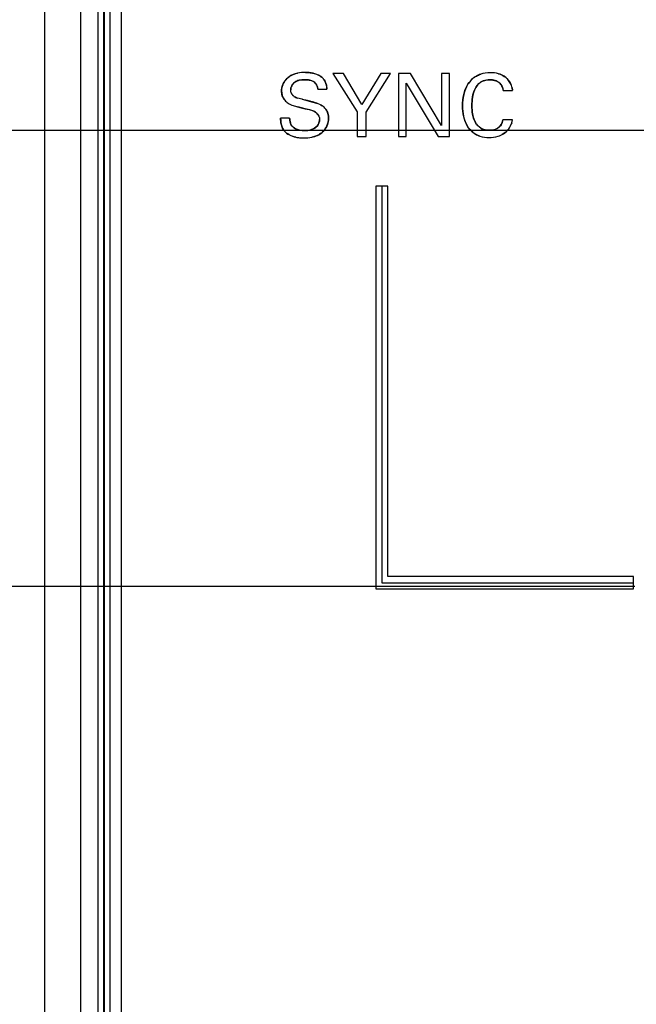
# Model space of a CAD drawing. Header units: inches. Extents: x 0 to 34, y 0 to 22.
# Tile 88 of 117: x 16.379 to 16.896, y 14.453 to 15.277. Entities that reach past the tile are written whole.
import ezdxf

# ---------------------------------------------------------------- set-up
doc = ezdxf.new("R2010")
doc.units = ezdxf.units.IN
doc.header["$LTSCALE"] = 1.87
doc.header["$MEASUREMENT"] = 0
doc.layers.get('0').update_dxf_attribs({"linetype": 'CONTINUOUS'})
doc.layers.add('02___PRT_ALL_AXES', color=7, linetype='CONTINUOUS')
doc.layers.add('DIMENSIONS', color=7, linetype='CONTINUOUS')
doc.styles.get("Standard").update_dxf_attribs({"font": 'txt', "width": 0.8})
doc.dimstyles.new('DIMSTYLE_1', dxfattribs={"dimtxt": 0.125, "dimasz": 0.18, "dimexe": 0.125, "dimexo": 0.0625, "dimgap": 0.03125, "dimtad": 0, "dimtih": 1, "dimtoh": 1, "dimdsep": 46, "dimtxsty": 'STANDARD', "dimblk": '_FILLED', "dimblk1": '_FILLED', "dimblk2": '_FILLED', "dimcen": 0.09, "dimazin": 2, "dimtp": 0.001, "dimtm": 0.001, "dimtfac": 1, "dimtofl": 0, "dimtmove": 0, "dimatfit": 3, "dimldrblk": '_FILLED', "dimfxl": 1, "dimtolj": 1, "dimarcsym": 0})

# ---------------------------------------------------------------- blocks, each defined once
blk = doc.blocks.new('*D10')
at = {"layer": 'DIMENSIONS', "color": 2, "linetype": 'CONTINUOUS'}
blk.add_line((16.89431, 14.80261), (14.57443, 14.80261), dxfattribs=at)
at = {"layer": 'DIMENSIONS', "color": 2, "linetype": 'CONTINUOUS', "insert": (14.51193, 14.86511), "char_height": 0.125, "width": 1.225, "attachment_point": 3, "rotation": 360, "line_spacing_factor": 0.9}
blk.add_mtext('17.11{\\ftxt.shx;\\W1.000000;\\H0.125000; }[.673]', dxfattribs=at)
blk = doc.blocks.new('_FILLED')
at = {"color": 0, "linetype": 'BYBLOCK'}
blk.add_solid([(0, 0), (-1, 0.1736), (-1, -0.1736)], dxfattribs=at)
blk = doc.blocks.new('*D12')
at = {"layer": 'DIMENSIONS', "color": 2, "linetype": 'CONTINUOUS'}
blk.add_line((16.90316, 15.76149), (14.57443, 15.76149), dxfattribs=at)
at = {"layer": 'DIMENSIONS', "color": 2, "linetype": 'CONTINUOUS', "insert": (14.51193, 15.82399), "char_height": 0.125, "width": 1.325, "attachment_point": 3, "rotation": 360, "line_spacing_factor": 0.9}
blk.add_mtext('41.46{\\ftxt.shx;\\W1.000000;\\H0.125000; }[1.632]', dxfattribs=at)
blk = doc.blocks.new('*D20')
at = {"layer": 'DIMENSIONS', "color": 2, "linetype": 'CONTINUOUS'}
blk.add_line((22.27556, 14.16618), (22.27556, 13.42672), dxfattribs=at)
at = {"layer": 'DIMENSIONS', "color": 2, "linetype": 'CONTINUOUS', "insert": (22.21306, 13.36422), "char_height": 0.125, "width": 1.425, "attachment_point": 3, "rotation": 90, "line_spacing_factor": 0.9}
blk.add_mtext('178.15{\\ftxt.shx;\\W1.000000;\\H0.125000; }[7.014]', dxfattribs=at)
blk = doc.blocks.new('*D22')
at = {"layer": 'DIMENSIONS', "color": 2, "linetype": 'CONTINUOUS'}
blk.add_line((17.25968, 15.36721), (17.25968, 13.42672), dxfattribs=at)
at = {"layer": 'DIMENSIONS', "color": 2, "linetype": 'CONTINUOUS', "insert": (17.19718, 13.36422), "char_height": 0.125, "width": 1.325, "attachment_point": 3, "rotation": 90, "line_spacing_factor": 0.9}
blk.add_mtext('50.74{\\ftxt.shx;\\W1.000000;\\H0.125000; }[1.998]', dxfattribs=at)
blk = doc.blocks.new('*D31')
at = {"layer": 'DIMENSIONS', "color": 2, "linetype": 'CONTINUOUS'}
blk.add_line((18.55906, 15.18446), (14.57443, 15.18446), dxfattribs=at)
at = {"layer": 'DIMENSIONS', "color": 2, "linetype": 'CONTINUOUS', "insert": (14.51193, 15.24696), "char_height": 0.125, "width": 1.225, "attachment_point": 3, "rotation": 360, "line_spacing_factor": 0.9}
blk.add_mtext('26.8{\\ftxt.shx;\\W1.000000;\\H0.125000; }[1.055]', dxfattribs=at)
blk = doc.blocks.new('*D32')
at = {"layer": 'DIMENSIONS', "color": 2, "linetype": 'CONTINUOUS'}
blk.add_line((18.74656, 14.99695), (18.74656, 13.42672), dxfattribs=at)
at = {"layer": 'DIMENSIONS', "color": 2, "linetype": 'CONTINUOUS', "insert": (18.68406, 13.36422), "char_height": 0.125, "width": 1.325, "attachment_point": 3, "rotation": 90, "line_spacing_factor": 0.9}
blk.add_mtext('88.51{\\ftxt.shx;\\W1.000000;\\H0.125000; }[3.485]', dxfattribs=at)

msp = doc.modelspace()

# ---------------------------------------------------------------- linework, layer by layer
at = {"color": 7, "linetype": 'CONTINUOUS'}
for p, q in [((16.39982, 17.47053), (16.39982, 14.22638)), ((16.42982, 17.47053), (16.42982, 14.22638)), ((16.44467, 14.22724), (16.44467, 17.46967)), ((16.44959, 14.22724), (16.44959, 17.46967)), ((16.44994, 14.22724), (16.44994, 17.46967)), ((16.45486, 14.22724), (16.45486, 17.46967)), ((16.6412, 15.23221), (16.66176, 15.20028)), ((16.65024, 15.23221), (16.6412, 15.23221)), ((16.66577, 15.20641), (16.65024, 15.23221)), ((16.68152, 15.23221), (16.66577, 15.20641)), ((16.66913, 15.19991), (16.68968, 15.23221)), ((16.68968, 15.23221), (16.68152, 15.23221)), ((16.69624, 15.23221), (16.69624, 15.17958)), ((16.70638, 15.23221), (16.69624, 15.23221)), ((16.73226, 15.18869), (16.70638, 15.23221)), ((16.73226, 15.23221), (16.73226, 15.18869)), ((16.73897, 15.23221), (16.73226, 15.23221)), ((16.73897, 15.17958), (16.73897, 15.23221)), ((16.62879, 15.21908), (16.63638, 15.21908)), ((16.70288, 15.17958), (16.70288, 15.22426)), ((16.70288, 15.22426), (16.72964, 15.17958)), ((16.78418, 15.21799), (16.79198, 15.21799)), ((16.79198, 15.21799), (16.79163, 15.22019)), ((16.61552, 15.21077), (16.6118, 15.2117)), ((16.60797, 15.20549), (16.6138, 15.2039)), ((16.66176, 15.20028), (16.66176, 15.17958)), ((16.66913, 15.17958), (16.66913, 15.19991)), ((16.60517, 15.19496), (16.59759, 15.19496)), ((16.79183, 15.19341), (16.78382, 15.19341)), ((16.79134, 15.19098), (16.79183, 15.19341)), ((16.78439, 15.18183), (16.78653, 15.18345)), ((16.79004, 15.18789), (16.79134, 15.19098)), ((16.66176, 15.17958), (16.66913, 15.17958)), ((16.69624, 15.17958), (16.70288, 15.17958)), ((16.72964, 15.17958), (16.73897, 15.17958)), ((16.67725, 15.13791), (16.67725, 14.80058)), ((16.68756, 15.13791), (16.67725, 15.13791)), ((16.68756, 14.8109), (16.68756, 15.13791)), ((16.89331, 14.8109), (16.68756, 14.8109)), ((16.89331, 14.80058), (16.89331, 14.8109)), ((16.67725, 14.80058), (16.89331, 14.80058))]:
    msp.add_line(p, q, dxfattribs=at)
at = {"color": 40, "linetype": 'CONTINUOUS'}
for p, q in [((16.63496, 15.22545), (16.63595, 15.22245)), ((16.63595, 15.22245), (16.63638, 15.21908)), ((16.79163, 15.22019), (16.79193, 15.21848)), ((16.61552, 15.21077), (16.62153, 15.20924)), ((16.62153, 15.20924), (16.62754, 15.20757)), ((16.61808, 15.20283), (16.61209, 15.20432)), ((16.62059, 15.20228), (16.61808, 15.20283)), ((16.6219, 15.202), (16.62059, 15.20228)), ((16.6253, 15.20088), (16.6219, 15.202)), ((16.59787, 15.191), (16.59759, 15.19496)), ((16.78329, 15.19134), (16.78382, 15.19341)), ((16.77273, 15.18475), (16.77611, 15.18514)), ((16.77611, 15.18514), (16.77904, 15.18623)), ((16.78126, 15.18788), (16.78247, 15.1895)), ((16.78247, 15.1895), (16.78329, 15.19134)), ((16.79134, 15.19098), (16.79104, 15.19007)), ((16.78586, 15.18289), (16.78312, 15.1811)), ((16.6824, 15.13791), (16.6824, 14.80574)), ((16.6824, 14.80574), (16.89331, 14.80574))]:
    msp.add_line(p, q, dxfattribs=at)
for centre, radius, start, end in [((16.77825, 15.2169), 0.01377, 4.54524, 6.60966), ((16.6134, 15.21893), 0.0074, 202.24312, 206.09936), ((16.77538, 15.19582), 0.01665, 309.02015, 315.55057), ((16.77502, 15.19618), 0.01716, 315.52799, 331.08016), ((16.77607, 15.1956), 0.01596, 331.08683, 339.73102)]:
    msp.add_arc(centre, radius, start, end, dxfattribs=at)
at = {"color": 7, "linetype": 'CONTINUOUS'}
for centre, radius, start, end in [((15.9757, 12.70133), 2.58972, 75.55473, 75.69629), ((16.93898, 16.49637), 1.33276, 255.8779, 256.06735), ((16.77503, 15.19618), 0.01715, 312.10458, 331.1018)]:
    msp.add_arc(centre, radius, start, end, dxfattribs=at)
for points in [[(16.61837, 15.23324), (16.61621, 15.23324), (16.61397, 15.23307), (16.61181, 15.23262)], [(16.77309, 15.23294), (16.77046, 15.23294), (16.76774, 15.23258), (16.76521, 15.23176)], [(16.78024, 15.23207), (16.77792, 15.23271), (16.77546, 15.23294), (16.77309, 15.23294)], [(16.60198, 15.22708), (16.59976, 15.22446), (16.59832, 15.22112), (16.59832, 15.21786)], [(16.59832, 15.21786), (16.59832, 15.21515), (16.59921, 15.21229), (16.60089, 15.21013)], [(16.60676, 15.21568), (16.60631, 15.21659), (16.60605, 15.2176), (16.60605, 15.21857)], [(16.79163, 15.22019), (16.79132, 15.22151), (16.79082, 15.22281), (16.79018, 15.22403)], [(16.60379, 15.20749), (16.60508, 15.20663), (16.60649, 15.206), (16.60797, 15.20549)], [(16.61808, 15.20283), (16.62048, 15.20223), (16.62307, 15.20195), (16.6253, 15.20088)], [(16.63537, 15.20258), (16.63459, 15.20363), (16.6336, 15.20453), (16.63251, 15.20524)], [(16.62962, 15.19647), (16.62997, 15.19565), (16.63018, 15.19479), (16.63018, 15.19393)], [(16.60066, 15.18431), (16.60291, 15.18142), (16.60659, 15.17979), (16.61035, 15.17899)], [(16.78126, 15.18788), (16.77915, 15.18571), (16.77576, 15.18475), (16.77273, 15.18475)], [(16.61699, 15.17833), (16.61921, 15.17833), (16.62154, 15.17852), (16.62379, 15.17899)], [(16.76456, 15.17987), (16.767, 15.17909), (16.76962, 15.17877), (16.77215, 15.17877)], [(16.77215, 15.17877), (16.77468, 15.17877), (16.7773, 15.17904), (16.77977, 15.17977)], [(16.77977, 15.17977), (16.78139, 15.18025), (16.78295, 15.18092), (16.78439, 15.18183)]]:
    msp.add_open_spline(points, degree=3, dxfattribs=at)
for points, knots in [([(16.63317, 15.22806), (16.63031, 15.23115), (16.62466, 15.23299), (16.61944, 15.23324), (16.61837, 15.23324)], [0, 0, 0, 0, 0.798145, 1, 1, 1, 1]), ([(16.61181, 15.23262), (16.60923, 15.23209), (16.60564, 15.23071), (16.60278, 15.22801), (16.60198, 15.22708)], [0, 0, 0, 0, 0.688871, 1, 1, 1, 1]), ([(16.60605, 15.21857), (16.60605, 15.22089), (16.60892, 15.2264), (16.61476, 15.22711), (16.61771, 15.22711)], [0, 0, 0, 0, 0.439785, 1, 1, 1, 1]), ([(16.61771, 15.22711), (16.62021, 15.22711), (16.62566, 15.22678), (16.62866, 15.22156), (16.62879, 15.21908)], [0, 0, 0, 0, 0.500974, 1, 1, 1, 1]), ([(16.63638, 15.21908), (16.63623, 15.22131), (16.63575, 15.22465), (16.63384, 15.22732), (16.63317, 15.22806)], [0, 0, 0, 0, 0.691964, 1, 1, 1, 1]), ([(16.76521, 15.23176), (16.76395, 15.23135), (16.75968, 15.22952), (16.75182, 15.22147), (16.75006, 15.21148), (16.75006, 15.20531)], [0, 0, 0, 0, 0.121432, 0.426611, 1, 1, 1, 1]), ([(16.75786, 15.20538), (16.75786, 15.21018), (16.75861, 15.21765), (16.76485, 15.22584), (16.77014, 15.22711), (16.7728, 15.22711)], [0, 0, 0, 0, 0.489071, 0.729006, 1, 1, 1, 1]), ([(16.7728, 15.22711), (16.77618, 15.22711), (16.7823, 15.22523), (16.78388, 15.21984), (16.78418, 15.21799)], [0, 0, 0, 0, 0.644077, 1, 1, 1, 1]), ([(16.79018, 15.22403), (16.78894, 15.2264), (16.78592, 15.22991), (16.78192, 15.23161), (16.78024, 15.23207)], [0, 0, 0, 0, 0.598702, 1, 1, 1, 1]), ([(16.60089, 15.21013), (16.60097, 15.21004), (16.6018, 15.20901), (16.60281, 15.20816), (16.60379, 15.20749)], [0, 0, 0, 0, 0.092497, 1, 1, 1, 1]), ([(16.6118, 15.2117), (16.61054, 15.21209), (16.60854, 15.21299), (16.60716, 15.21485), (16.60676, 15.21568)], [0, 0, 0, 0, 0.594433, 1, 1, 1, 1]), ([(16.63251, 15.20524), (16.6297, 15.20711), (16.62589, 15.20811), (16.62216, 15.20907), (16.62172, 15.20919)], [0, 0, 0, 0, 0.882078, 1, 1, 1, 1]), ([(16.6253, 15.20088), (16.62585, 15.20061), (16.62761, 15.19957), (16.62904, 15.19781), (16.62962, 15.19647)], [0, 0, 0, 0, 0.302743, 1, 1, 1, 1]), ([(16.63776, 15.19474), (16.63776, 15.19746), (16.63702, 15.20036), (16.63538, 15.20257), (16.63537, 15.20258)], [0, 0, 0, 0, 0.995088, 1, 1, 1, 1]), ([(16.75006, 15.20531), (16.75006, 15.19945), (16.7516, 15.18991), (16.75909, 15.18207), (16.76328, 15.18028), (16.76456, 15.17987)], [0, 0, 0, 0, 0.56573, 0.871834, 1, 1, 1, 1]), ([(16.77273, 15.18475), (16.77019, 15.18475), (16.76522, 15.18572), (16.75857, 15.19318), (16.75786, 15.2006), (16.75786, 15.20538)], [0, 0, 0, 0, 0.267055, 0.498019, 1, 1, 1, 1]), ([(16.59759, 15.19496), (16.59759, 15.19235), (16.59801, 15.18847), (16.59996, 15.18521), (16.60066, 15.18431)], [0, 0, 0, 0, 0.696225, 1, 1, 1, 1]), ([(16.61786, 15.18453), (16.61403, 15.18453), (16.60643, 15.18591), (16.60527, 15.19268), (16.60517, 15.19496)], [0, 0, 0, 0, 0.626732, 1, 1, 1, 1]), ([(16.63018, 15.19393), (16.63018, 15.19191), (16.62809, 15.18597), (16.62149, 15.18453), (16.61786, 15.18453)], [0, 0, 0, 0, 0.356324, 1, 1, 1, 1]), ([(16.62379, 15.17899), (16.62698, 15.17966), (16.63417, 15.1826), (16.63776, 15.19046), (16.63776, 15.19474)], [0, 0, 0, 0, 0.424066, 1, 1, 1, 1]), ([(16.78382, 15.19341), (16.78356, 15.19203), (16.78296, 15.19), (16.7817, 15.18835), (16.78126, 15.18788)], [0, 0, 0, 0, 0.684634, 1, 1, 1, 1]), ([(16.61035, 15.17899), (16.61134, 15.17878), (16.6136, 15.17843), (16.61577, 15.17833), (16.61699, 15.17833)], [0, 0, 0, 0, 0.443157, 1, 1, 1, 1])]:
    msp.add_open_spline(points, degree=3, knots=knots, dxfattribs=at)
at = {"color": 40, "linetype": 'CONTINUOUS'}
for points, knots in [([(16.61837, 15.23324), (16.61944, 15.23324), (16.62137, 15.23314), (16.62336, 15.23283), (16.62426, 15.23264)], [0, 0, 0, 0, 0.545309, 1, 1, 1, 1]), ([(16.60218, 15.22731), (16.60292, 15.22815), (16.60424, 15.22937), (16.60572, 15.23032), (16.6063, 15.23064)], [0, 0, 0, 0, 0.622846, 1, 1, 1, 1]), ([(16.60927, 15.22491), (16.60923, 15.22488), (16.60824, 15.22409), (16.60742, 15.22304), (16.60687, 15.22193)], [0, 0, 0, 0, 0.04228, 1, 1, 1, 1]), ([(16.62542, 15.2253), (16.6253, 15.22539), (16.62426, 15.22612), (16.62306, 15.22655), (16.62195, 15.22677)], [0, 0, 0, 0, 0.116582, 1, 1, 1, 1]), ([(16.63317, 15.22806), (16.63384, 15.22732), (16.63446, 15.22645), (16.63494, 15.2255), (16.63496, 15.22545)], [0, 0, 0, 0, 0.941814, 1, 1, 1, 1]), ([(16.75421, 15.22273), (16.75432, 15.22291), (16.75562, 15.22502), (16.75726, 15.22694), (16.75899, 15.22838)], [0, 0, 0, 0, 0.0869, 1, 1, 1, 1]), ([(16.75899, 15.22838), (16.75981, 15.22905), (16.76176, 15.23041), (16.76396, 15.23136), (16.76522, 15.23177)], [0, 0, 0, 0, 0.444091, 1, 1, 1, 1]), ([(16.76722, 15.22605), (16.76648, 15.22575), (16.76492, 15.22494), (16.76361, 15.22377), (16.76296, 15.22306)], [0, 0, 0, 0, 0.451929, 1, 1, 1, 1]), ([(16.78024, 15.23207), (16.78192, 15.2316), (16.78392, 15.23075), (16.78568, 15.22945), (16.78602, 15.22918)], [0, 0, 0, 0, 0.801432, 1, 1, 1, 1]), ([(16.78304, 15.22183), (16.7828, 15.22233), (16.78217, 15.22336), (16.78131, 15.22421), (16.78078, 15.22462)], [0, 0, 0, 0, 0.454661, 1, 1, 1, 1]), ([(16.76296, 15.22306), (16.76201, 15.222), (16.76098, 15.22042), (16.76019, 15.21875), (16.76002, 15.21835)], [0, 0, 0, 0, 0.765971, 1, 1, 1, 1]), ([(16.60676, 15.21568), (16.60716, 15.21485), (16.60782, 15.21396), (16.60863, 15.21328), (16.60876, 15.21318)], [0, 0, 0, 0, 0.843708, 1, 1, 1, 1]), ([(16.62794, 15.19897), (16.62761, 15.19931), (16.62678, 15.20006), (16.62585, 15.20061), (16.6253, 15.20088)], [0, 0, 0, 0, 0.425186, 1, 1, 1, 1]), ([(16.76001, 15.19284), (16.76024, 15.19233), (16.76106, 15.19074), (16.76215, 15.18929), (16.76302, 15.18841)], [0, 0, 0, 0, 0.313183, 1, 1, 1, 1]), ([(16.60066, 15.18431), (16.59996, 15.18521), (16.59933, 15.18627), (16.59886, 15.18739), (16.59883, 15.18746)], [0, 0, 0, 0, 0.937009, 1, 1, 1, 1]), ([(16.60573, 15.19114), (16.60602, 15.19013), (16.60647, 15.18909), (16.60715, 15.18823), (16.60721, 15.18816)], [0, 0, 0, 0, 0.914518, 1, 1, 1, 1]), ([(16.62671, 15.18695), (16.62723, 15.18733), (16.62821, 15.18822), (16.62895, 15.18936), (16.62925, 15.18999)], [0, 0, 0, 0, 0.482994, 1, 1, 1, 1]), ([(16.63388, 15.18452), (16.63343, 15.18399), (16.6321, 15.18263), (16.63056, 15.18158), (16.62952, 15.18101)], [0, 0, 0, 0, 0.366153, 1, 1, 1, 1]), ([(16.75855, 15.18311), (16.75682, 15.18454), (16.75525, 15.1864), (16.75402, 15.18844), (16.75395, 15.18856)], [0, 0, 0, 0, 0.942092, 1, 1, 1, 1]), ([(16.76302, 15.18841), (16.76372, 15.18771), (16.76504, 15.18664), (16.76659, 15.18591), (16.76725, 15.18567)], [0, 0, 0, 0, 0.582058, 1, 1, 1, 1]), ([(16.76455, 15.17987), (16.76327, 15.18028), (16.76116, 15.18119), (16.75928, 15.1825), (16.75855, 15.18311)], [0, 0, 0, 0, 0.583227, 1, 1, 1, 1])]:
    msp.add_open_spline(points, degree=3, knots=knots, dxfattribs=at)
for points in [[(16.59921, 15.22244), (16.59989, 15.2242), (16.60091, 15.22587), (16.60218, 15.22731)], [(16.6063, 15.23064), (16.60801, 15.23159), (16.60989, 15.23222), (16.61182, 15.23263)], [(16.61302, 15.22663), (16.61166, 15.2263), (16.61037, 15.22576), (16.60927, 15.22491)], [(16.61771, 15.22711), (16.61617, 15.22711), (16.61455, 15.227), (16.61302, 15.22663)], [(16.62195, 15.22677), (16.62056, 15.22706), (16.6191, 15.22711), (16.61771, 15.22711)], [(16.62426, 15.23264), (16.62604, 15.23226), (16.6278, 15.23169), (16.62939, 15.23087)], [(16.62782, 15.22245), (16.62723, 15.22356), (16.6264, 15.22456), (16.62542, 15.2253)], [(16.62939, 15.23087), (16.63081, 15.23013), (16.6321, 15.22921), (16.63317, 15.22806)], [(16.7728, 15.22711), (16.77093, 15.22711), (16.76898, 15.22677), (16.76722, 15.22605)], [(16.77726, 15.22642), (16.7758, 15.22688), (16.77425, 15.22711), (16.7728, 15.22711)], [(16.78078, 15.22462), (16.77977, 15.22542), (16.77855, 15.22601), (16.77726, 15.22642)], [(16.78024, 15.23207), (16.78024, 15.23207), (16.78024, 15.23207), (16.78024, 15.23207)], [(16.78602, 15.22918), (16.78772, 15.22779), (16.78915, 15.226), (16.79019, 15.22402)], [(16.59832, 15.21786), (16.59832, 15.2194), (16.59864, 15.22095), (16.59921, 15.22244)], [(16.59902, 15.21367), (16.59856, 15.21503), (16.59832, 15.21646), (16.59832, 15.21786)], [(16.60687, 15.22193), (16.60635, 15.22087), (16.60605, 15.21971), (16.60605, 15.21857)], [(16.62879, 15.21908), (16.62873, 15.22022), (16.62838, 15.22139), (16.62782, 15.22245)], [(16.7511, 15.21484), (16.75176, 15.21762), (16.75276, 15.2203), (16.75421, 15.22273)], [(16.76002, 15.21835), (16.75919, 15.21643), (16.75867, 15.2144), (16.75834, 15.21233)], [(16.78418, 15.21799), (16.78397, 15.21929), (16.78362, 15.22064), (16.78304, 15.22183)], [(16.60089, 15.21014), (16.60008, 15.21118), (16.59945, 15.21239), (16.59902, 15.21367)], [(16.60089, 15.21013), (16.60089, 15.21014), (16.60089, 15.21014), (16.60089, 15.21014)], [(16.60876, 15.21318), (16.60965, 15.21249), (16.6107, 15.21204), (16.6118, 15.21169)], [(16.75006, 15.20531), (16.75006, 15.20847), (16.75036, 15.21172), (16.7511, 15.21484)], [(16.75834, 15.21233), (16.75797, 15.21003), (16.75786, 15.20768), (16.75786, 15.20538)], [(16.62754, 15.20757), (16.62929, 15.20698), (16.63098, 15.20626), (16.63251, 15.20524)], [(16.63537, 15.20258), (16.63615, 15.20153), (16.63673, 15.20033), (16.63712, 15.19907)], [(16.75101, 15.19616), (16.75032, 15.19916), (16.75006, 15.20228), (16.75006, 15.20531)], [(16.75786, 15.20538), (16.75786, 15.20316), (16.75796, 15.20087), (16.75832, 15.19864)], [(16.60517, 15.19496), (16.60522, 15.19371), (16.60538, 15.19238), (16.60573, 15.19114)], [(16.62962, 15.19647), (16.62922, 15.19738), (16.62864, 15.19824), (16.62794, 15.19897)], [(16.62925, 15.18999), (16.62985, 15.19122), (16.63018, 15.1926), (16.63018, 15.19393)], [(16.62962, 15.19647), (16.62962, 15.19647), (16.62962, 15.19647), (16.62962, 15.19647)], [(16.63776, 15.19474), (16.63776, 15.19298), (16.63741, 15.19118), (16.63677, 15.18947)], [(16.63712, 15.19907), (16.63755, 15.19766), (16.63776, 15.19618), (16.63776, 15.19474)], [(16.75395, 15.18856), (16.75257, 15.19091), (16.75162, 15.19349), (16.75101, 15.19616)], [(16.75832, 15.19864), (16.75864, 15.19663), (16.75917, 15.19466), (16.76001, 15.19284)], [(16.59883, 15.18746), (16.59836, 15.18859), (16.59806, 15.18978), (16.59787, 15.191)], [(16.60462, 15.18104), (16.60308, 15.18188), (16.60171, 15.18296), (16.60066, 15.18431)], [(16.60721, 15.18816), (16.60789, 15.18732), (16.60879, 15.18666), (16.60981, 15.18614)], [(16.60981, 15.18614), (16.61094, 15.18557), (16.61221, 15.18518), (16.61352, 15.18492)], [(16.61352, 15.18492), (16.61498, 15.18464), (16.61648, 15.18453), (16.61786, 15.18453)], [(16.61786, 15.18453), (16.61945, 15.18453), (16.62116, 15.18471), (16.62278, 15.18514)], [(16.62278, 15.18514), (16.62421, 15.18553), (16.62557, 15.18611), (16.62671, 15.18695)], [(16.63677, 15.18947), (16.6361, 15.18767), (16.63512, 15.18597), (16.63388, 15.18452)], [(16.76725, 15.18567), (16.76899, 15.18502), (16.7709, 15.18475), (16.77273, 15.18475)], [(16.77904, 15.18623), (16.77986, 15.18667), (16.78062, 15.18722), (16.78126, 15.18788)], [(16.61034, 15.17899), (16.60834, 15.17942), (16.60637, 15.18008), (16.60462, 15.18104)], [(16.61035, 15.17899), (16.61034, 15.17899), (16.61034, 15.17899), (16.61034, 15.17899)], [(16.62952, 15.18101), (16.62774, 15.18006), (16.62579, 15.1794), (16.62378, 15.17898)], [(16.76456, 15.17987), (16.76456, 15.17987), (16.76455, 15.17987), (16.76455, 15.17987)], [(16.77977, 15.17977), (16.77976, 15.17977), (16.77976, 15.17977), (16.77976, 15.17977)]]:
    msp.add_open_spline(points, degree=3, dxfattribs=at)
at = {"layer": '02___PRT_ALL_AXES', "color": 7, "linetype": 'CONTINUOUS'}
msp.add_line((16.46401, 17.46936), (16.46401, 14.23377), dxfattribs=at)

# ---------------------------------------------------------------- dimensions: what is measured, and where the dimension line sits
at = {"layer": 'DIMENSIONS', "color": 2, "linetype": 'CONTINUOUS'}
for feature_location, offset, dtype, origin, picture, middle in [((22.27556, 14.16618), (0, -0.73947), 1, (15.26193, 17.46823), '*D20', (22.27556, 12.65172)), ((16.90316, 15.76149), (-2.32874, 0), 0, (16.96566, 14.12916), '*D12', (13.84943, 15.76149)), ((17.25968, 15.36721), (0, -1.9405), 1, (15.26193, 15.42971), '*D22', (17.25968, 12.70172)), ((18.55906, 15.18446), (-3.98463, 0), 0, (18.62156, 14.12916), '*D31', (13.89943, 15.18446)), ((18.74656, 14.99695), (0, -1.57024), 1, (15.26193, 15.05945), '*D32', (18.74656, 12.70172)), ((16.89431, 14.80261), (-2.31988, 0), 0, (15.36192, 14.12916), '*D10', (13.89943, 14.80261))]:
    dim = msp.add_ordinate_dim(feature_location=feature_location, offset=offset, dtype=dtype, origin=origin, dimstyle='DIMSTYLE_1', dxfattribs=at)
    dim.commit()
    dim.dimension.update_dxf_attribs({"geometry": picture, "text_midpoint": middle})

doc.saveas('drawing.dxf')
